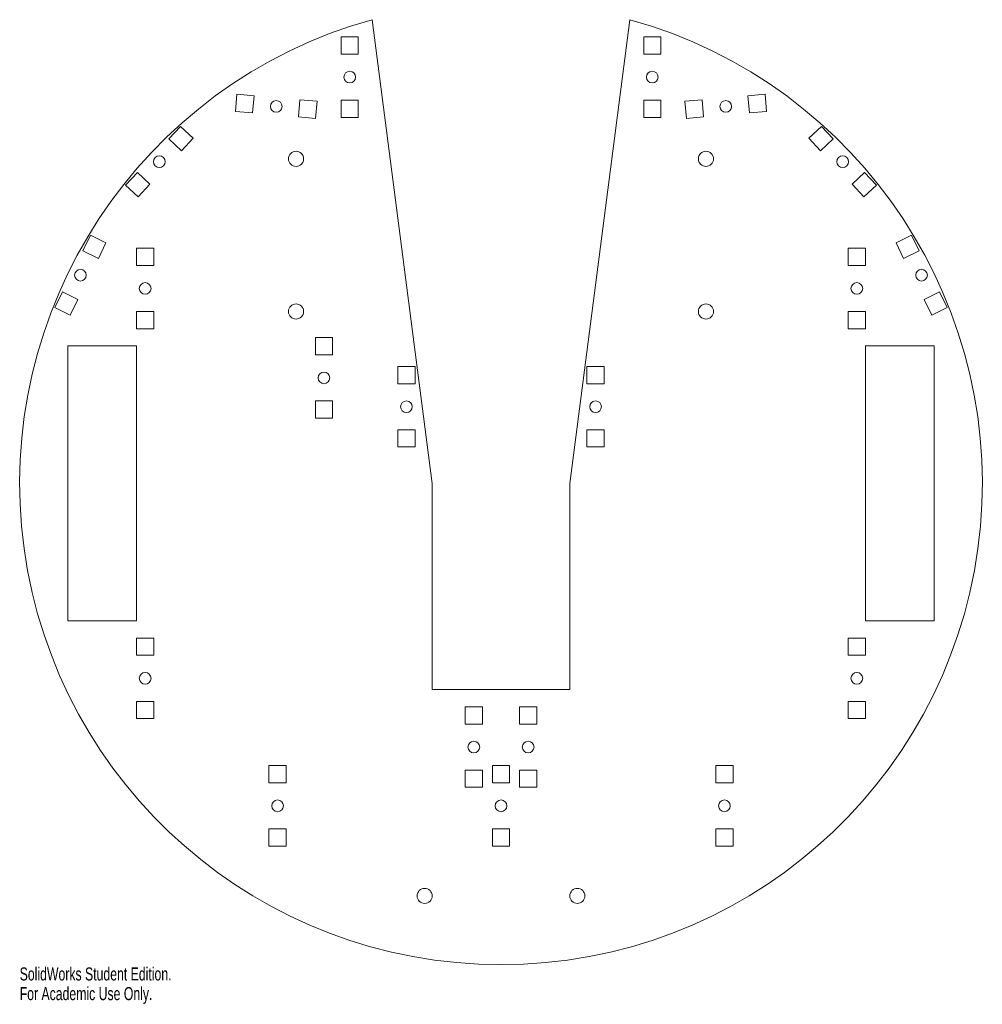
# Model space of a CAD drawing. Header units: inches. Extents: x -7 to 7, y -7.6 to 6.7.
import ezdxf

# ---------------------------------------------------------------- set-up
doc = ezdxf.new("R2010")
doc.units = ezdxf.units.IN
doc.header["$MEASUREMENT"] = 0
doc.styles.add('SLDTEXTSTYLE0', font='TXT', dxfattribs={"width": 0.7})

msp = doc.modelspace()

# ---------------------------------------------------------------- linework, layer by layer
at = {"color": 7, "linetype": 'Continuous', "lineweight": 15}
for p, q in [((-1, 0), (-1.875, 6.744)), ((1, 0), (1.875, 6.744)), ((-2.325, 6.244), (-2.325, 6.494)), ((-2.075, 6.494), (-2.325, 6.494)), ((-2.075, 6.244), (-2.075, 6.494)), ((2.075, 6.244), (2.075, 6.494)), ((2.075, 6.494), (2.325, 6.494)), ((2.325, 6.244), (2.325, 6.494)), ((-2.075, 6.244), (-2.325, 6.244)), ((2.075, 6.244), (2.325, 6.244)), ((-3.841, 5.659), (-3.863, 5.41)), ((-3.592, 5.637), (-3.841, 5.659)), ((-3.592, 5.637), (-3.614, 5.388)), ((3.592, 5.637), (3.841, 5.659)), ((3.592, 5.637), (3.614, 5.388)), ((3.841, 5.659), (3.863, 5.41)), ((-2.925, 5.579), (-2.947, 5.33)), ((-2.925, 5.579), (-2.676, 5.557)), ((-2.676, 5.557), (-2.697, 5.308)), ((-2.075, 5.574), (-2.325, 5.574)), ((-2.325, 5.574), (-2.325, 5.324)), ((-2.075, 5.574), (-2.075, 5.324)), ((2.075, 5.574), (2.075, 5.324)), ((2.075, 5.574), (2.325, 5.574)), ((2.325, 5.574), (2.325, 5.324)), ((2.925, 5.579), (2.676, 5.557)), ((2.676, 5.557), (2.697, 5.308)), ((2.925, 5.579), (2.947, 5.33)), ((-3.614, 5.388), (-3.863, 5.41)), ((-2.947, 5.33), (-2.697, 5.308)), ((-2.075, 5.324), (-2.325, 5.324)), ((2.075, 5.324), (2.325, 5.324)), ((2.947, 5.33), (2.697, 5.308)), ((3.614, 5.388), (3.863, 5.41)), ((-4.83, 5.009), (-4.659, 5.191)), ((-4.659, 5.191), (-4.477, 5.019)), ((4.659, 5.191), (4.477, 5.019)), ((4.83, 5.009), (4.659, 5.191)), ((-4.648, 4.837), (-4.477, 5.019)), ((4.648, 4.837), (4.477, 5.019)), ((-4.83, 5.009), (-4.648, 4.837)), ((4.83, 5.009), (4.648, 4.837)), ((-5.289, 4.521), (-5.461, 4.339)), ((-5.289, 4.521), (-5.107, 4.35)), ((5.289, 4.521), (5.107, 4.35)), ((5.289, 4.521), (5.461, 4.339)), ((-5.461, 4.339), (-5.279, 4.168)), ((-5.107, 4.35), (-5.279, 4.168)), ((5.107, 4.35), (5.279, 4.168)), ((5.461, 4.339), (5.279, 4.168)), ((-6.08, 3.384), (-5.969, 3.608)), ((-5.969, 3.608), (-5.745, 3.497)), ((5.969, 3.608), (5.745, 3.497)), ((6.08, 3.384), (5.969, 3.608)), ((-5.856, 3.273), (-5.745, 3.497)), ((5.856, 3.273), (5.745, 3.497)), ((-6.08, 3.384), (-5.856, 3.273)), ((-5.3, 3.17), (-5.3, 3.42)), ((-5.3, 3.42), (-5.05, 3.42)), ((-5.05, 3.17), (-5.05, 3.42)), ((5.05, 3.17), (5.05, 3.42)), ((5.05, 3.42), (5.3, 3.42)), ((5.3, 3.17), (5.3, 3.42)), ((6.08, 3.384), (5.856, 3.273)), ((-5.3, 3.17), (-5.05, 3.17)), ((5.05, 3.17), (5.3, 3.17)), ((-6.377, 2.784), (-6.488, 2.559)), ((-6.377, 2.784), (-6.153, 2.673)), ((6.377, 2.784), (6.153, 2.673)), ((6.377, 2.784), (6.488, 2.559)), ((-6.153, 2.673), (-6.264, 2.449)), ((6.153, 2.673), (6.264, 2.449)), ((-6.488, 2.559), (-6.264, 2.449)), ((-5.3, 2.5), (-5.3, 2.25)), ((-5.3, 2.5), (-5.05, 2.5)), ((-5.05, 2.5), (-5.05, 2.25)), ((5.05, 2.5), (5.05, 2.25)), ((5.05, 2.5), (5.3, 2.5)), ((5.3, 2.5), (5.3, 2.25)), ((6.488, 2.559), (6.264, 2.449)), ((-5.3, 2.25), (-5.05, 2.25)), ((5.05, 2.25), (5.3, 2.25)), ((-2.7, 1.87), (-2.7, 2.12)), ((-2.7, 2.12), (-2.45, 2.12)), ((-2.45, 1.87), (-2.45, 2.12)), ((-5.3, 2), (-6.3, 2)), ((-6.3, -2), (-6.3, 2)), ((-5.3, -2), (-5.3, 2)), ((-2.7, 1.87), (-2.45, 1.87)), ((5.3, -2), (5.3, 2)), ((5.3, 2), (6.3, 2)), ((6.3, -2), (6.3, 2)), ((-1.5, 1.45), (-1.5, 1.7)), ((-1.5, 1.7), (-1.25, 1.7)), ((-1.25, 1.45), (-1.25, 1.7)), ((1.25, 1.45), (1.25, 1.7)), ((1.5, 1.7), (1.25, 1.7)), ((1.5, 1.45), (1.5, 1.7)), ((-1.25, 1.45), (-1.5, 1.45)), ((1.25, 1.45), (1.5, 1.45)), ((-2.7, 1.2), (-2.7, 0.95)), ((-2.7, 1.2), (-2.45, 1.2)), ((-2.45, 1.2), (-2.45, 0.95)), ((-2.7, 0.95), (-2.45, 0.95)), ((-1.5, 0.53), (-1.5, 0.78)), ((-1.5, 0.78), (-1.25, 0.78)), ((-1.25, 0.78), (-1.25, 0.53)), ((1.25, 0.78), (1.25, 0.53)), ((1.5, 0.78), (1.25, 0.78)), ((1.5, 0.53), (1.5, 0.78)), ((-1.25, 0.53), (-1.5, 0.53)), ((1.25, 0.53), (1.5, 0.53)), ((-1, 0), (-1, -3)), ((1, 0), (1, -3)), ((-5.3, -2), (-6.3, -2)), ((5.3, -2), (6.3, -2)), ((-5.3, -2.5), (-5.3, -2.25)), ((-5.3, -2.25), (-5.05, -2.25)), ((-5.05, -2.5), (-5.05, -2.25)), ((5.05, -2.5), (5.05, -2.25)), ((5.05, -2.25), (5.3, -2.25)), ((5.3, -2.5), (5.3, -2.25)), ((-5.3, -2.5), (-5.05, -2.5)), ((5.05, -2.5), (5.3, -2.5)), ((-1, -3), (1, -3)), ((-5.3, -3.17), (-5.05, -3.17)), ((-5.3, -3.17), (-5.3, -3.42)), ((-5.05, -3.17), (-5.05, -3.42)), ((-0.52, -3.5), (-0.52, -3.25)), ((-0.27, -3.25), (-0.52, -3.25)), ((-0.27, -3.5), (-0.27, -3.25)), ((0.27, -3.5), (0.27, -3.25)), ((0.27, -3.25), (0.52, -3.25)), ((0.52, -3.5), (0.52, -3.25)), ((5.05, -3.17), (5.3, -3.17)), ((5.05, -3.17), (5.05, -3.42)), ((5.3, -3.17), (5.3, -3.42)), ((-5.3, -3.42), (-5.05, -3.42)), ((5.05, -3.42), (5.3, -3.42)), ((-0.27, -3.5), (-0.52, -3.5)), ((0.27, -3.5), (0.52, -3.5)), ((-3.375, -4.355), (-3.375, -4.105)), ((-3.125, -4.105), (-3.375, -4.105)), ((-3.125, -4.355), (-3.125, -4.105)), ((-0.125, -4.355), (-0.125, -4.105)), ((-0.125, -4.105), (0.125, -4.105)), ((0.125, -4.355), (0.125, -4.105)), ((3.125, -4.355), (3.125, -4.105)), ((3.125, -4.105), (3.375, -4.105)), ((3.375, -4.355), (3.375, -4.105)), ((-0.27, -4.17), (-0.52, -4.17)), ((-0.52, -4.17), (-0.52, -4.42)), ((-0.27, -4.17), (-0.27, -4.42)), ((0.27, -4.17), (0.27, -4.42)), ((0.27, -4.17), (0.52, -4.17)), ((0.52, -4.17), (0.52, -4.42)), ((-3.125, -4.355), (-3.375, -4.355)), ((-0.27, -4.42), (-0.52, -4.42)), ((-0.125, -4.355), (0.125, -4.355)), ((0.27, -4.42), (0.52, -4.42)), ((3.125, -4.355), (3.375, -4.355)), ((-3.125, -5.025), (-3.375, -5.025)), ((-3.375, -5.025), (-3.375, -5.275)), ((-3.125, -5.025), (-3.125, -5.275)), ((-0.125, -5.025), (-0.125, -5.275)), ((-0.125, -5.025), (0.125, -5.025)), ((0.125, -5.025), (0.125, -5.275)), ((3.125, -5.025), (3.125, -5.275)), ((3.125, -5.025), (3.375, -5.025)), ((3.375, -5.025), (3.375, -5.275)), ((-3.125, -5.275), (-3.375, -5.275)), ((-0.125, -5.275), (0.125, -5.275)), ((3.125, -5.275), (3.375, -5.275))]:
    msp.add_line(p, q, dxfattribs=at)
for centre, radius in [((-2.2, 5.909), 0.085), ((2.2, 5.909), 0.085), ((-3.269, 5.483), 0.085), ((3.269, 5.483), 0.085), ((-4.969, 4.679), 0.085), ((-2.981, 4.72), 0.11), ((2.981, 4.72), 0.11), ((4.969, 4.679), 0.085), ((-6.116, 3.028), 0.085), ((6.116, 3.028), 0.085), ((-5.175, 2.835), 0.085), ((5.175, 2.835), 0.085), ((-2.981, 2.5), 0.11), ((2.981, 2.5), 0.11), ((-2.575, 1.535), 0.085), ((-1.375, 1.115), 0.085), ((1.375, 1.115), 0.085), ((-5.175, -2.835), 0.085), ((5.175, -2.835), 0.085), ((-0.395, -3.835), 0.085), ((0.395, -3.835), 0.085), ((-3.25, -4.69), 0.085), ((0, -4.69), 0.085), ((3.25, -4.69), 0.085), ((-1.11, -6), 0.11), ((1.11, -6), 0.11)]:
    msp.add_circle(centre, radius, dxfattribs=at)
msp.add_arc((0, 0), 7, 105.5368, 74.4632, dxfattribs=at)

# ---------------------------------------------------------------- texts
at = {"color": 7, "linetype": 'Continuous', "char_height": 0.1903, "attachment_point": 1, "style": 'SLDTEXTSTYLE0'}
for s, insert in [('SolidWorks Student Edition.', (-7, -7.04)), ('For Academic Use Only.', (-7, -7.326))]:
    msp.add_mtext(s, dxfattribs=dict(at, insert=insert))

doc.saveas('drawing.dxf')
